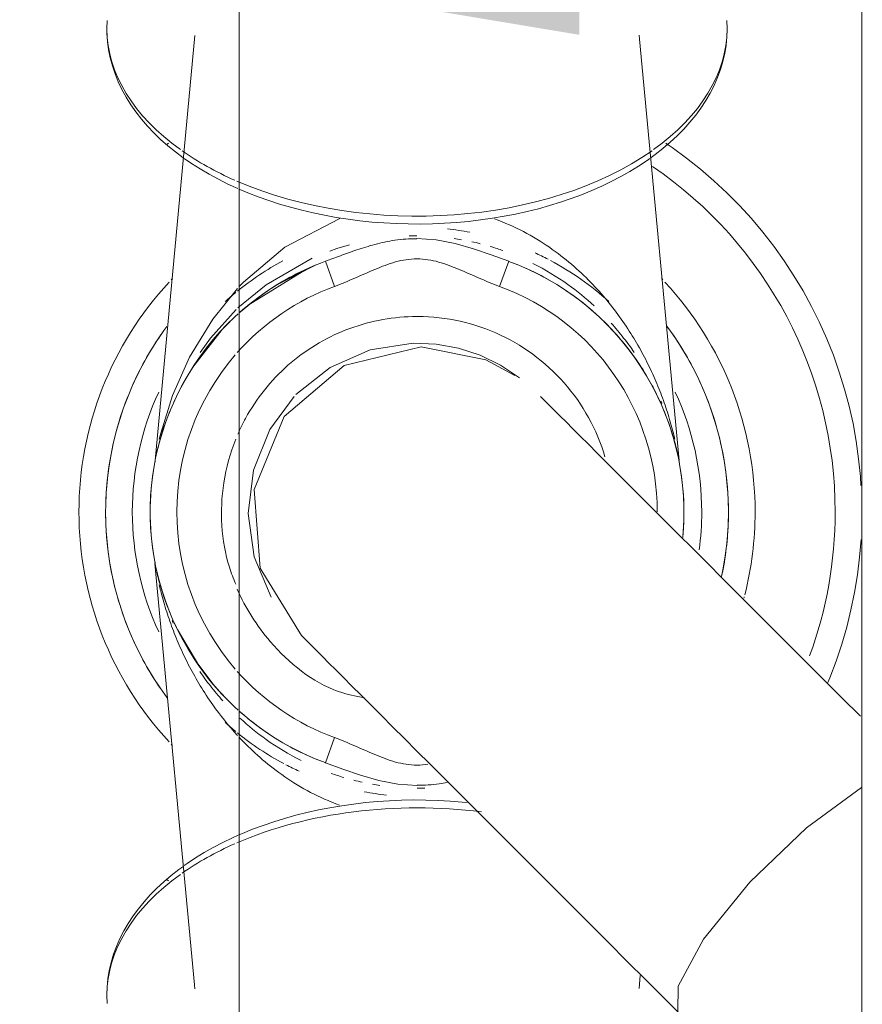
# Model space of a CAD drawing. Header units: millimetres. Extents: x 811 to 573824, y 137 to 100812.
# Tile 123 of 143: x 454918 to 454966, y 77738 to 77793. Entities that reach past the tile are written whole.
import ezdxf

# ---------------------------------------------------------------- set-up
doc = ezdxf.new("R2010")
doc.units = ezdxf.units.MM
doc.header["$LTSCALE"] = 3
doc.header["$MEASUREMENT"] = 0
doc.header["$PDMODE"] = 35
doc.layers.get('Defpoints').update_dxf_attribs({"lineweight": 0})
doc.layers.add('ARC - LEADER ARROW', color=7, linetype='Continuous')
doc.layers.add('KITCHEN EQUIPMENTS', color=251, linetype='Continuous', lineweight=0)
doc.styles.get("Standard").update_dxf_attribs({"font": 'stylu.ttf'})
doc.dimstyles.new('ARC SCALE50', dxfattribs={"dimscale": 50, "dimtxt": 1, "dimasz": 1.5, "dimexe": 0.8, "dimexo": 0.8, "dimgap": 0.5, "dimtad": 0, "dimdec": 0, "dimrnd": 1, "dimzin": 0, "dimdsep": 46, "dimtxsty": 'Standard', "dimcen": 1.5, "dimdle": 0.8, "dimclrd": 256, "dimclre": 256, "dimclrt": 256, "dimadec": 0, "dimazin": 0, "dimtfac": 2, "dimtdec": 0, "dimtmove": 1, "dimatfit": 2, "dimfxl": 1, "dimtolj": 1, "dimtzin": 0, "dimlwd": -1, "dimlwe": 13, "dimarcsym": 0})

# ---------------------------------------------------------------- blocks, each defined once
blk = doc.blocks.new('xzgredgr')
at = {"layer": 'KITCHEN EQUIPMENTS'}
for p, q in [((454930.638, 77892.533, 0.118), (454930.638, 77298.533, 0.118)), ((454965.638, 77845.533, 0.118), (454965.638, 77727.166, 0.118)), ((454923.202, 77792.688, 0.118), (454923.218, 77793.153, 0.118)), ((454958.074, 77792.688, 0.118), (454958.058, 77793.153, 0.118)), ((454923.207, 77792.437, 0.118), (454923.202, 77792.688, 0.118)), ((454958.074, 77792.688, 0.118), (454958.058, 77792.224, 0.118)), ((454923.239, 77791.973, 0.118), (454923.207, 77792.437, 0.118)), ((454923.301, 77791.511, 0.118), (454923.239, 77791.973, 0.118)), ((454928.16, 77792.302, 0.118), (454925.913, 77768.424, 0.118)), ((454953.138, 77792.1, 0.118), (454953.117, 77792.328, 0.118)), ((454955.365, 77768.427, 0.118), (454953.138, 77792.1, 0.118)), ((454958.058, 77792.224, 0.118), (454958.012, 77791.76, 0.118)), ((454923.393, 77791.052, 0.118), (454923.301, 77791.511, 0.118)), ((454958.012, 77791.76, 0.118), (454957.936, 77791.299, 0.118)), ((454923.516, 77790.597, 0.118), (454923.393, 77791.052, 0.118)), ((454957.83, 77790.842, 0.118), (454957.694, 77790.39, 0.118)), ((454957.936, 77791.299, 0.118), (454957.83, 77790.842, 0.118)), ((454923.667, 77790.148, 0.118), (454923.516, 77790.597, 0.118)), ((454957.694, 77790.39, 0.118), (454957.53, 77789.943, 0.118)), ((454923.847, 77789.705, 0.118), (454923.667, 77790.148, 0.118)), ((454924.054, 77789.269, 0.118), (454923.847, 77789.705, 0.118)), ((454957.53, 77789.943, 0.118), (454957.337, 77789.504, 0.118)), ((454924.289, 77788.842, 0.118), (454924.054, 77789.269, 0.118)), ((454957.337, 77789.504, 0.118), (454957.117, 77789.072, 0.118)), ((454924.551, 77788.422, 0.118), (454924.289, 77788.842, 0.118)), ((454956.87, 77788.648, 0.118), (454956.597, 77788.233, 0.118)), ((454957.117, 77789.072, 0.118), (454956.87, 77788.648, 0.118)), ((454924.837, 77788.012, 0.118), (454924.551, 77788.422, 0.118)), ((454956.597, 77788.233, 0.118), (454956.298, 77787.827, 0.118)), ((454925.149, 77787.612, 0.118), (454924.837, 77788.012, 0.118)), ((454925.485, 77787.222, 0.118), (454925.149, 77787.612, 0.118)), ((454956.298, 77787.827, 0.118), (454955.975, 77787.431, 0.118)), ((454925.844, 77786.843, 0.118), (454925.485, 77787.222, 0.118)), ((454955.628, 77787.046, 0.118), (454955.259, 77786.672, 0.118)), ((454955.975, 77787.431, 0.118), (454955.628, 77787.046, 0.118)), ((454926.226, 77786.474, 0.118), (454925.844, 77786.843, 0.118)), ((454926.63, 77786.117, 0.118), (454926.226, 77786.474, 0.118)), ((454955.259, 77786.672, 0.118), (454954.866, 77786.309, 0.118)), ((454926.662, 77786.259, 0.118), (454926.591, 77786.209, 0.118)), ((454927.055, 77785.772, 0.118), (454926.63, 77786.117, 0.118)), ((454954.453, 77785.957, 0.118), (454954.018, 77785.617, 0.118)), ((454954.866, 77786.309, 0.118), (454954.453, 77785.957, 0.118)), ((454954.683, 77786.209, 0.118), (454954.612, 77786.256, 0.118)), ((454954.976, 77786.013, 0.118), (454954.758, 77786.159, 0.118)), ((454955.784, 77785.423, 0.118), (454954.976, 77786.013, 0.118)), ((454927.501, 77785.439, 0.118), (454927.055, 77785.772, 0.118)), ((454927.966, 77785.118, 0.118), (454927.553, 77785.403, 0.118)), ((454953.563, 77785.289, 0.118), (454953.089, 77784.974, 0.118)), ((454953.726, 77785.406, 0.118), (454953.563, 77785.289, 0.118)), ((454954.018, 77785.617, 0.118), (454953.805, 77785.463, 0.118)), ((454956.567, 77784.801, 0.118), (454955.784, 77785.423, 0.118)), ((454928.451, 77784.809, 0.118), (454927.966, 77785.118, 0.118)), ((454928.953, 77784.514, 0.118), (454928.451, 77784.809, 0.118)), ((454953.089, 77784.974, 0.118), (454952.597, 77784.672, 0.118)), ((454957.325, 77784.149, 0.118), (454956.567, 77784.801, 0.118)), ((454929.473, 77784.232, 0.118), (454928.953, 77784.514, 0.118)), ((454930.009, 77783.964, 0.118), (454929.473, 77784.232, 0.118)), ((454952.086, 77784.383, 0.118), (454951.558, 77784.107, 0.118)), ((454952.597, 77784.672, 0.118), (454952.086, 77784.383, 0.118)), ((454930.562, 77783.71, 0.118), (454930.009, 77783.964, 0.118)), ((454931.129, 77783.47, 0.118), (454930.688, 77783.656, 0.118)), ((454951.015, 77783.845, 0.118), (454950.455, 77783.597, 0.118)), ((454951.558, 77784.107, 0.118), (454951.015, 77783.845, 0.118)), ((454958.056, 77783.467, 0.118), (454957.325, 77784.149, 0.118)), ((454931.71, 77783.244, 0.118), (454931.129, 77783.47, 0.118)), ((454932.305, 77783.033, 0.118), (454931.71, 77783.244, 0.118)), ((454949.294, 77783.145, 0.118), (454948.693, 77782.941, 0.118)), ((454949.881, 77783.364, 0.118), (454949.294, 77783.145, 0.118)), ((454950.455, 77783.597, 0.118), (454949.881, 77783.364, 0.118)), ((454958.759, 77782.756, 0.118), (454958.056, 77783.467, 0.118)), ((454932.912, 77782.837, 0.118), (454932.305, 77783.033, 0.118)), ((454933.531, 77782.656, 0.118), (454932.912, 77782.837, 0.118)), ((454934.16, 77782.49, 0.118), (454933.531, 77782.656, 0.118)), ((454947.457, 77782.577, 0.118), (454946.823, 77782.419, 0.118)), ((454948.081, 77782.751, 0.118), (454947.457, 77782.577, 0.118)), ((454948.693, 77782.941, 0.118), (454948.081, 77782.751, 0.118)), ((454959.433, 77782.017, 0.118), (454958.759, 77782.756, 0.118)), ((454933.205, 77780.407, 0.118), (454936.294, 77782.019, 0.118)), ((454934.799, 77782.34, 0.118), (454934.16, 77782.49, 0.118)), ((454935.446, 77782.206, 0.118), (454934.799, 77782.34, 0.118)), ((454936.102, 77782.087, 0.118), (454935.446, 77782.206, 0.118)), ((454936.764, 77781.985, 0.118), (454936.102, 77782.087, 0.118)), ((454937.431, 77781.899, 0.118), (454936.764, 77781.985, 0.118)), ((454944.871, 77782.038, 0.118), (454944.206, 77781.944, 0.118)), ((454945.529, 77782.149, 0.118), (454944.871, 77782.038, 0.118)), ((454946.18, 77782.276, 0.118), (454945.529, 77782.149, 0.118)), ((454946.823, 77782.419, 0.118), (454946.18, 77782.276, 0.118)), ((454960.077, 77781.253, 0.118), (454959.433, 77782.017, 0.118)), ((454938.104, 77781.829, 0.118), (454937.431, 77781.899, 0.118)), ((454938.78, 77781.776, 0.118), (454938.104, 77781.829, 0.118)), ((454939.46, 77781.739, 0.118), (454938.78, 77781.776, 0.118)), ((454940.14, 77781.719, 0.118), (454939.46, 77781.739, 0.118)), ((454940.822, 77781.715, 0.118), (454940.14, 77781.719, 0.118)), ((454941.503, 77781.728, 0.118), (454940.822, 77781.715, 0.118)), ((454942.183, 77781.757, 0.118), (454941.503, 77781.728, 0.118)), ((454942.861, 77781.803, 0.118), (454942.183, 77781.757, 0.118)), ((454943.536, 77781.865, 0.118), (454942.861, 77781.803, 0.118)), ((454944.206, 77781.944, 0.118), (454943.536, 77781.865, 0.118)), ((454940.636, 77781.056, 0.118), (454940.195, 77781.048, 0.118)), ((454940.636, 77780.895, 0.118), (454941.721, 77780.82, 0.118)), ((454960.69, 77780.463, 0.118), (454960.077, 77781.253, 0.118)), ((454930.89, 77778.451, 0.118), (454933.205, 77780.407, 0.118)), ((454936.139, 77780.331, 0.118), (454935.738, 77780.192, 0.118)), ((454936.85, 77780.544, 0.118), (454936.139, 77780.331, 0.118)), ((454941.721, 77780.82, 0.118), (454942.78, 77780.62, 0.118)), ((454942.78, 77780.62, 0.118), (454943.807, 77780.329, 0.118)), ((454943.807, 77780.329, 0.118), (454944.806, 77779.984, 0.118)), ((454961.271, 77779.649, 0.118), (454960.69, 77780.463, 0.118)), ((454934.753, 77779.795, 0.118), (454932.156, 77778.306, 0.118)), ((454944.811, 77779.982, 0.118), (454945.789, 77779.621, 0.118)), ((454934.974, 77779.422, 0.118), (454932.75, 77778.291, 0.118)), ((454934.928, 77779.403, 0.118), (454934.378, 77779.164, 0.118)), ((454935.487, 77779.621, 0.118), (454934.928, 77779.403, 0.118)), ((454936.003, 77778.212, 0.118), (454935.487, 77779.621, 0.118)), ((454945.789, 77779.621, 0.118), (454945.274, 77778.212, 0.118)), ((454945.797, 77779.618, 0.118), (454945.789, 77779.621, 0.118)), ((454946.356, 77779.4, 0.118), (454945.797, 77779.618, 0.118)), ((454946.906, 77779.16, 0.118), (454946.356, 77779.4, 0.118)), ((454961.819, 77778.812, 0.118), (454961.271, 77779.649, 0.118)), ((454931.149, 77777.15, 0.118), (454934.426, 77779.186, 0.118)), ((454933.838, 77778.903, 0.118), (454933.309, 77778.62, 0.118)), ((454934.378, 77779.164, 0.118), (454933.838, 77778.903, 0.118)), ((454947.446, 77778.899, 0.118), (454946.906, 77779.16, 0.118)), ((454947.975, 77778.616, 0.118), (454947.446, 77778.899, 0.118)), ((454962.334, 77777.955, 0.118), (454961.819, 77778.812, 0.118)), ((454929.159, 77776.367, 0.118), (454930.55, 77778.098, 0.118)), ((454932.156, 77778.306, 0.118), (454930.571, 77776.999, 0.118)), ((454930.659, 77778.215, 0.118), (454930.89, 77778.451, 0.118)), ((454932.791, 77778.317, 0.118), (454932.286, 77777.993, 0.118)), ((454933.309, 77778.62, 0.118), (454932.791, 77778.317, 0.118)), ((454948.492, 77778.312, 0.118), (454947.975, 77778.616, 0.118)), ((454948.997, 77777.988, 0.118), (454948.492, 77778.312, 0.118)), ((454931.795, 77777.649, 0.118), (454931.317, 77777.285, 0.118)), ((454932.286, 77777.993, 0.118), (454931.795, 77777.649, 0.118)), ((454949.488, 77777.644, 0.118), (454948.997, 77777.988, 0.118)), ((454949.966, 77777.28, 0.118), (454949.488, 77777.644, 0.118)), ((454962.813, 77777.077, 0.118), (454962.334, 77777.955, 0.118)), ((454931.521, 77777.444, 0.118), (454930.825, 77776.878, 0.118)), ((454931.317, 77777.285, 0.118), (454930.855, 77776.903, 0.118)), ((454950.428, 77776.898, 0.118), (454949.966, 77777.28, 0.118)), ((454963.257, 77776.181, 0.118), (454962.813, 77777.077, 0.118)), ((454930.471, 77776.904, 0.118), (454929.024, 77775.307, 0.118)), ((454930.408, 77776.503, 0.118), (454929.977, 77776.085, 0.118)), ((454930.588, 77776.665, 0.118), (454930.408, 77776.503, 0.118)), ((454930.855, 77776.903, 0.118), (454930.688, 77776.753, 0.118)), ((454950.875, 77776.497, 0.118), (454950.428, 77776.898, 0.118)), ((454951.305, 77776.079, 0.118), (454950.875, 77776.497, 0.118)), ((454926.579, 77775.948, 0.118), (454926.411, 77775.724, 0.118)), ((454927.854, 77774.23, 0.118), (454929.159, 77776.367, 0.118)), ((454929.977, 77776.085, 0.118), (454929.564, 77775.65, 0.118)), ((454951.718, 77775.644, 0.118), (454951.305, 77776.079, 0.118)), ((454955.081, 77775.414, 0.118), (454954.675, 77775.984, 0.118)), ((454963.665, 77775.268, 0.118), (454963.257, 77776.181, 0.118)), ((454926.411, 77775.724, 0.118), (454926.015, 77775.146, 0.118)), ((454928.041, 77773.676, 0.118), (454929.69, 77775.787, 0.118)), ((454929.564, 77775.65, 0.118), (454929.168, 77775.199, 0.118)), ((454952.113, 77775.193, 0.118), (454951.718, 77775.644, 0.118)), ((454955.465, 77774.828, 0.118), (454955.081, 77775.414, 0.118)), ((454926.015, 77775.146, 0.118), (454925.642, 77774.554, 0.118)), ((454929.024, 77775.307, 0.118), (454928.443, 77774.502, 0.118)), ((454929.168, 77775.199, 0.118), (454928.791, 77774.733, 0.118)), ((454940.863, 77774.807, 0.118), (454936.551, 77773.772, 0.118)), ((454940.425, 77775.016, 0.118), (454937.999, 77774.641, 0.118)), ((454941.705, 77774.96, 0.118), (454940.425, 77775.016, 0.118)), ((454940.863, 77774.807, 0.118), (454944.497, 77774.085, 0.118)), ((454942.965, 77774.733, 0.118), (454941.705, 77774.96, 0.118)), ((454952.491, 77774.726, 0.118), (454952.113, 77775.193, 0.118)), ((454955.825, 77774.228, 0.118), (454955.465, 77774.828, 0.118)), ((454964.035, 77774.34, 0.118), (454963.665, 77775.268, 0.118)), ((454925.642, 77774.554, 0.118), (454925.294, 77773.947, 0.118)), ((454926.894, 77772.075, 0.118), (454927.854, 77774.23, 0.118)), ((454928.432, 77774.252, 0.118), (454928.094, 77773.757, 0.118)), ((454928.791, 77774.733, 0.118), (454928.432, 77774.252, 0.118)), ((454937.999, 77774.641, 0.118), (454935.75, 77773.657, 0.118)), ((454944.183, 77774.338, 0.118), (454942.965, 77774.733, 0.118)), ((454945.337, 77773.783, 0.118), (454944.183, 77774.338, 0.118)), ((454952.849, 77774.245, 0.118), (454952.491, 77774.726, 0.118)), ((454953.187, 77773.749, 0.118), (454952.849, 77774.245, 0.118)), ((454956.16, 77773.614, 0.118), (454955.825, 77774.228, 0.118)), ((454964.369, 77773.397, 0.118), (454964.035, 77774.34, 0.118)), ((454925.294, 77773.947, 0.118), (454924.97, 77773.327, 0.118)), ((454928.094, 77773.757, 0.118), (454927.775, 77773.249, 0.118)), ((454936.551, 77773.772, 0.118), (454933.178, 77770.891, 0.118)), ((454935.75, 77773.657, 0.118), (454933.829, 77772.129, 0.118)), ((454944.497, 77774.085, 0.118), (454946.142, 77773.206, 0.118)), ((454946.406, 77773.078, 0.118), (454945.337, 77773.783, 0.118)), ((454953.506, 77773.241, 0.118), (454953.187, 77773.749, 0.118)), ((454924.97, 77773.327, 0.118), (454924.67, 77772.694, 0.118)), ((454927.775, 77773.249, 0.118), (454927.476, 77772.728, 0.118)), ((454953.804, 77772.72, 0.118), (454953.506, 77773.241, 0.118)), ((454956.471, 77772.987, 0.118), (454956.16, 77773.614, 0.118)), ((454964.664, 77772.442, 0.118), (454964.369, 77773.397, 0.118)), ((454924.67, 77772.694, 0.118), (454924.397, 77772.05, 0.118)), ((454927.476, 77772.728, 0.118), (454927.199, 77772.196, 0.118)), ((454927.207, 77772.211, 0.118), (454927.401, 77772.588, 0.118)), ((454927.472, 77772.719, 0.118), (454927.429, 77772.64, 0.118)), ((454954.081, 77772.188, 0.118), (454953.804, 77772.72, 0.118)), ((454956.757, 77772.348, 0.118), (454956.471, 77772.987, 0.118)), ((454924.397, 77772.05, 0.118), (454924.149, 77771.395, 0.118)), ((454926.232, 77769.956, 0.118), (454926.894, 77772.075, 0.118)), ((454927.199, 77772.196, 0.118), (454926.943, 77771.653, 0.118)), ((454933.736, 77772.032, 0.118), (454932.363, 77770.16, 0.118)), ((454947.601, 77772.004, 0.118), (454947.58, 77772.026, 0.118)), ((454947.67, 77771.936, 0.118), (454947.601, 77772.004, 0.118)), ((454954.336, 77771.645, 0.118), (454954.081, 77772.188, 0.118)), ((454957.016, 77771.698, 0.118), (454956.757, 77772.348, 0.118)), ((454964.921, 77771.475, 0.118), (454964.664, 77772.442, 0.118)), ((454926.943, 77771.653, 0.118), (454926.71, 77771.101, 0.118)), ((454947.784, 77771.822, 0.118), (454947.67, 77771.936, 0.118)), ((454947.942, 77771.664, 0.118), (454947.784, 77771.822, 0.118)), ((454948.144, 77771.462, 0.118), (454947.942, 77771.664, 0.118)), ((454948.391, 77771.215, 0.118), (454948.144, 77771.462, 0.118)), ((454954.57, 77771.092, 0.118), (454954.336, 77771.645, 0.118)), ((454957.25, 77771.038, 0.118), (454957.016, 77771.698, 0.118)), ((454965.14, 77770.499, 0.118), (454964.921, 77771.475, 0.118)), ((454924.149, 77771.395, 0.118), (454923.928, 77770.731, 0.118)), ((454926.71, 77771.101, 0.118), (454926.498, 77770.539, 0.118)), ((454933.178, 77770.891, 0.118), (454931.481, 77766.794, 0.118)), ((454948.681, 77770.924, 0.118), (454948.391, 77771.215, 0.118)), ((454949.015, 77770.591, 0.118), (454948.681, 77770.924, 0.118)), ((454954.781, 77770.531, 0.118), (454954.57, 77771.092, 0.118)), ((454957.457, 77770.369, 0.118), (454957.25, 77771.038, 0.118)), ((454923.928, 77770.731, 0.118), (454923.733, 77770.059, 0.118)), ((454926.407, 77770.361, 0.118), (454926, 77768.85, 0.118)), ((454926.498, 77770.539, 0.118), (454926.309, 77769.97, 0.118)), ((454949.391, 77770.214, 0.118), (454949.015, 77770.591, 0.118)), ((454954.969, 77769.961, 0.118), (454954.781, 77770.531, 0.118)), ((454957.636, 77769.693, 0.118), (454957.457, 77770.369, 0.118)), ((454965.319, 77769.516, 0.118), (454965.14, 77770.499, 0.118)), ((454923.733, 77770.059, 0.118), (454923.566, 77769.379, 0.118)), ((454926.309, 77769.97, 0.118), (454926.143, 77769.393, 0.118)), ((454926.148, 77769.625, 0.118), (454926.232, 77769.956, 0.118)), ((454926.162, 77769.462, 0.118), (454926.308, 77769.966, 0.118)), ((454932.363, 77770.16, 0.118), (454931.45, 77767.881, 0.118)), ((454949.81, 77769.796, 0.118), (454949.391, 77770.214, 0.118)), ((454950.27, 77769.336, 0.118), (454949.81, 77769.796, 0.118)), ((454955.135, 77769.385, 0.118), (454954.969, 77769.961, 0.118)), ((454923.566, 77769.379, 0.118), (454923.426, 77768.693, 0.118)), ((454926.143, 77769.393, 0.118), (454926.001, 77768.81, 0.118)), ((454950.77, 77768.835, 0.118), (454950.27, 77769.336, 0.118)), ((454955.277, 77768.802, 0.118), (454955.135, 77769.385, 0.118)), ((454957.789, 77769.009, 0.118), (454957.636, 77769.693, 0.118)), ((454965.458, 77768.526, 0.118), (454965.319, 77769.516, 0.118)), ((454923.426, 77768.693, 0.118), (454923.313, 77768.002, 0.118)), ((454926.001, 77768.81, 0.118), (454925.984, 77768.728, 0.118)), ((454951.311, 77768.295, 0.118), (454950.77, 77768.835, 0.118)), ((454955.295, 77768.713, 0.118), (454955.277, 77768.802, 0.118)), ((454957.915, 77768.321, 0.118), (454957.789, 77769.009, 0.118)), ((454925.881, 77768.222, 0.118), (454925.785, 77767.63, 0.118)), ((454925.914, 77768.383, 0.118), (454925.881, 77768.222, 0.118)), ((454951.891, 77767.715, 0.118), (454951.311, 77768.295, 0.118)), ((454955.396, 77768.214, 0.118), (454955.362, 77768.385, 0.118)), ((454955.492, 77767.622, 0.118), (454955.396, 77768.214, 0.118)), ((454958.012, 77767.628, 0.118), (454957.915, 77768.321, 0.118)), ((454965.558, 77767.531, 0.118), (454965.458, 77768.526, 0.118)), ((454923.313, 77768.002, 0.118), (454923.228, 77767.308, 0.118)), ((454925.785, 77767.63, 0.118), (454925.713, 77767.035, 0.118)), ((454931.45, 77767.881, 0.118), (454931.152, 77765.445, 0.118)), ((454952.509, 77767.097, 0.118), (454951.891, 77767.715, 0.118)), ((454955.564, 77767.026, 0.118), (454955.492, 77767.622, 0.118)), ((454958.082, 77766.931, 0.118), (454958.012, 77767.628, 0.118)), ((454923.228, 77767.308, 0.118), (454923.171, 77766.61, 0.118)), ((454925.713, 77767.035, 0.118), (454925.665, 77766.437, 0.118)), ((454953.163, 77766.442, 0.118), (454952.509, 77767.097, 0.118)), ((454955.611, 77766.428, 0.118), (454955.564, 77767.026, 0.118)), ((454965.588, 77767.025, 0.118), (454965.558, 77767.531, 0.118)), ((454923.171, 77766.61, 0.118), (454923.142, 77765.911, 0.118)), ((454931.481, 77766.794, 0.118), (454931.828, 77762.372, 0.118)), ((454958.124, 77766.233, 0.118), (454958.082, 77766.931, 0.118)), ((454923.142, 77765.911, 0.118), (454923.138, 77765.533, 0.118)), ((454925.665, 77766.437, 0.118), (454925.641, 77765.837, 0.118)), ((454953.855, 77765.751, 0.118), (454953.163, 77766.442, 0.118)), ((454955.635, 77765.828, 0.118), (454955.611, 77766.428, 0.118)), ((454958.138, 77765.533, 0.118), (454958.124, 77766.233, 0.118)), ((454923.138, 77765.533, 0.118), (454923.152, 77764.833, 0.118)), ((454925.641, 77765.837, 0.118), (454925.641, 77765.237, 0.118)), ((454931.152, 77765.445, 0.118), (454931.488, 77763.013, 0.118)), ((454954.581, 77765.025, 0.118), (454953.855, 77765.751, 0.118)), ((454955.635, 77765.228, 0.118), (454955.635, 77765.828, 0.118)), ((454958.134, 77765.155, 0.118), (454958.138, 77765.533, 0.118)), ((454923.152, 77764.833, 0.118), (454923.194, 77764.134, 0.118)), ((454925.641, 77765.237, 0.118), (454925.665, 77764.638, 0.118)), ((454955.341, 77764.265, 0.118), (454954.581, 77765.025, 0.118)), ((454955.611, 77764.629, 0.118), (454955.635, 77765.228, 0.118)), ((454958.105, 77764.456, 0.118), (454958.134, 77765.155, 0.118)), ((454925.665, 77764.638, 0.118), (454925.713, 77764.04, 0.118)), ((454956.133, 77763.473, 0.118), (454955.341, 77764.265, 0.118)), ((454955.569, 77764.106, 0.118), (454955.611, 77764.629, 0.118)), ((454958.048, 77763.758, 0.118), (454958.105, 77764.456, 0.118)), ((454923.194, 77764.134, 0.118), (454923.264, 77763.438, 0.118)), ((454925.713, 77764.04, 0.118), (454925.784, 77763.444, 0.118)), ((454957.963, 77763.063, 0.118), (454958.048, 77763.758, 0.118)), ((454965.509, 77762.997, 0.118), (454965.591, 77763.994, 0.118)), ((454923.264, 77763.438, 0.118), (454923.362, 77762.745, 0.118)), ((454925.784, 77763.444, 0.118), (454925.88, 77762.852, 0.118)), ((454956.957, 77762.649, 0.118), (454956.133, 77763.473, 0.118)), ((454923.362, 77762.745, 0.118), (454923.487, 77762.056, 0.118)), ((454925.88, 77762.852, 0.118), (454925.914, 77762.68, 0.118)), ((454925.912, 77762.639, 0.118), (454928.138, 77738.966, 0.118)), ((454931.488, 77763.013, 0.118), (454932.436, 77760.749, 0.118)), ((454957.811, 77761.795, 0.118), (454956.957, 77762.649, 0.118)), ((454957.85, 77762.372, 0.118), (454957.963, 77763.063, 0.118)), ((454965.388, 77762.005, 0.118), (454965.509, 77762.997, 0.118)), ((454923.487, 77762.056, 0.118), (454923.64, 77761.373, 0.118)), ((454925.981, 77762.352, 0.118), (454925.999, 77762.264, 0.118)), ((454925.999, 77762.264, 0.118), (454926.141, 77761.681, 0.118)), ((454931.828, 77762.372, 0.118), (454934.145, 77758.591, 0.118)), ((454957.757, 77761.916, 0.118), (454957.85, 77762.372, 0.118)), ((454926.141, 77761.681, 0.118), (454926.307, 77761.104, 0.118)), ((454958.694, 77760.912, 0.118), (454957.811, 77761.795, 0.118)), ((454965.227, 77761.018, 0.118), (454965.388, 77762.005, 0.118)), ((454923.64, 77761.373, 0.118), (454923.82, 77760.697, 0.118)), ((454926.229, 77761.363, 0.118), (454926.599, 77760.249, 0.118)), ((454926.307, 77761.104, 0.118), (454926.495, 77760.535, 0.118)), ((454965.027, 77760.038, 0.118), (454965.227, 77761.018, 0.118)), ((454923.82, 77760.697, 0.118), (454924.026, 77760.028, 0.118)), ((454926.495, 77760.535, 0.118), (454926.706, 77759.973, 0.118)), ((454959.604, 77760.002, 0.118), (454958.694, 77760.912, 0.118)), ((454924.026, 77760.028, 0.118), (454924.26, 77759.368, 0.118)), ((454926.706, 77759.973, 0.118), (454926.94, 77759.42, 0.118)), ((454960.54, 77759.066, 0.118), (454959.604, 77760.002, 0.118)), ((454964.788, 77759.067, 0.118), (454965.027, 77760.038, 0.118)), ((454924.26, 77759.368, 0.118), (454924.519, 77758.718, 0.118)), ((454926.94, 77759.42, 0.118), (454927.195, 77758.877, 0.118)), ((454924.519, 77758.718, 0.118), (454924.805, 77758.079, 0.118)), ((454927.17, 77758.929, 0.118), (454928.436, 77756.809, 0.118)), ((454927.195, 77758.877, 0.118), (454927.472, 77758.345, 0.118)), ((454961.501, 77758.105, 0.118), (454960.54, 77759.066, 0.118)), ((454964.51, 77758.107, 0.118), (454964.788, 77759.067, 0.118)), ((454927.472, 77758.345, 0.118), (454927.77, 77757.824, 0.118)), ((454934.145, 77758.591, 0.118), (454934.182, 77758.553, 0.118)), ((454934.182, 77758.553, 0.118), (454934.265, 77758.471, 0.118)), ((454934.265, 77758.471, 0.118), (454934.392, 77758.344, 0.118)), ((454934.392, 77758.344, 0.118), (454934.563, 77758.173, 0.118)), ((454934.563, 77758.173, 0.118), (454934.779, 77757.957, 0.118)), ((454924.805, 77758.079, 0.118), (454925.116, 77757.452, 0.118)), ((454927.77, 77757.824, 0.118), (454928.089, 77757.316, 0.118)), ((454934.779, 77757.957, 0.118), (454935.039, 77757.697, 0.118)), ((454935.039, 77757.697, 0.118), (454935.343, 77757.393, 0.118)), ((454962.484, 77757.122, 0.118), (454961.501, 77758.105, 0.118)), ((454964.194, 77757.158, 0.118), (454964.51, 77758.107, 0.118)), ((454925.116, 77757.452, 0.118), (454925.451, 77756.837, 0.118)), ((454928.089, 77757.316, 0.118), (454928.427, 77756.821, 0.118)), ((454929.234, 77755.789, 0.118), (454928.101, 77757.298, 0.118)), ((454935.343, 77757.393, 0.118), (454935.689, 77757.046, 0.118)), ((454963.488, 77756.117, 0.118), (454962.484, 77757.122, 0.118)), ((454963.84, 77756.223, 0.118), (454964.194, 77757.158, 0.118)), ((454925.451, 77756.837, 0.118), (454925.811, 77756.237, 0.118)), ((454928.427, 77756.821, 0.118), (454928.785, 77756.339, 0.118)), ((454935.689, 77757.046, 0.118), (454936.078, 77756.657, 0.118)), ((454936.078, 77756.657, 0.118), (454936.51, 77756.226, 0.118)), ((454925.811, 77756.237, 0.118), (454926.195, 77755.651, 0.118)), ((454928.785, 77756.339, 0.118), (454929.163, 77755.873, 0.118)), ((454928.849, 77756.259, 0.118), (454929.17, 77755.864, 0.118)), ((454936.51, 77756.226, 0.118), (454936.982, 77755.754, 0.118)), ((454964.513, 77755.093, 0.118), (454963.488, 77756.117, 0.118)), ((454963.724, 77755.95, 0.118), (454963.84, 77756.223, 0.118)), ((454926.195, 77755.651, 0.118), (454926.601, 77755.082, 0.118)), ((454929.163, 77755.873, 0.118), (454929.558, 77755.422, 0.118)), ((454929.558, 77755.422, 0.118), (454929.971, 77754.987, 0.118)), ((454936.982, 77755.754, 0.118), (454937.495, 77755.241, 0.118)), ((454929.832, 77755.13, 0.118), (454929.684, 77755.285, 0.118)), ((454929.971, 77754.987, 0.118), (454930.402, 77754.569, 0.118)), ((454937.495, 77755.241, 0.118), (454938.047, 77754.689, 0.118)), ((454965.555, 77754.051, 0.118), (454964.513, 77755.093, 0.118)), ((454930.402, 77754.569, 0.118), (454930.588, 77754.401, 0.118)), ((454930.688, 77754.312, 0.118), (454930.848, 77754.168, 0.118)), ((454938.047, 77754.689, 0.118), (454938.638, 77754.097, 0.118)), ((454930.848, 77754.168, 0.118), (454931.31, 77753.786, 0.118)), ((454931.31, 77753.786, 0.118), (454931.788, 77753.422, 0.118)), ((454938.638, 77754.097, 0.118), (454939.268, 77753.468, 0.118)), ((454931.844, 77753.381, 0.118), (454931.481, 77753.652, 0.118)), ((454931.788, 77753.422, 0.118), (454932.279, 77753.078, 0.118)), ((454939.268, 77753.468, 0.118), (454939.934, 77752.802, 0.118)), ((454932.279, 77753.078, 0.118), (454932.784, 77752.753, 0.118)), ((454932.784, 77752.753, 0.118), (454933.301, 77752.45, 0.118)), ((454936.003, 77752.854, 0.118), (454935.487, 77751.445, 0.118)), ((454939.934, 77752.802, 0.118), (454940.635, 77752.1, 0.118)), ((454933.301, 77752.45, 0.118), (454933.83, 77752.167, 0.118)), ((454933.83, 77752.167, 0.118), (454934.37, 77751.905, 0.118)), ((454940.635, 77752.1, 0.118), (454941.372, 77751.364, 0.118)), ((454934.37, 77751.905, 0.118), (454934.92, 77751.665, 0.118)), ((454934.92, 77751.665, 0.118), (454935.479, 77751.448, 0.118)), ((454935.479, 77751.448, 0.118), (454935.487, 77751.445, 0.118)), ((454936.465, 77751.083, 0.118), (454935.487, 77751.444, 0.118)), ((454937.469, 77750.736, 0.118), (454936.47, 77751.082, 0.118)), ((454941.372, 77751.364, 0.118), (454942.142, 77750.594, 0.118)), ((454938.496, 77750.445, 0.118), (454937.469, 77750.736, 0.118)), ((454939.555, 77750.245, 0.118), (454938.496, 77750.445, 0.118)), ((454942.142, 77750.594, 0.118), (454942.944, 77749.792, 0.118)), ((454940.64, 77750.17, 0.118), (454939.555, 77750.245, 0.118)), ((454940.64, 77750.009, 0.118), (454941.081, 77750.018, 0.118)), ((454962.53, 77747.792, 0.118), (454965.615, 77750.055, 0.118)), ((454939.093, 77749.308, 0.118), (454939.773, 77749.338, 0.118)), ((454939.773, 77749.338, 0.118), (454940.454, 77749.35, 0.118)), ((454940.454, 77749.35, 0.118), (454941.136, 77749.347, 0.118)), ((454941.136, 77749.347, 0.118), (454941.817, 77749.326, 0.118)), ((454941.817, 77749.326, 0.118), (454942.496, 77749.289, 0.118)), ((454942.944, 77749.792, 0.118), (454943.777, 77748.958, 0.118)), ((454934.453, 77748.646, 0.118), (454935.096, 77748.789, 0.118)), ((454935.096, 77748.789, 0.118), (454935.747, 77748.916, 0.118)), ((454935.747, 77748.916, 0.118), (454936.406, 77749.027, 0.118)), ((454936.406, 77749.027, 0.118), (454937.07, 77749.122, 0.118)), ((454937.07, 77749.122, 0.118), (454937.74, 77749.2, 0.118)), ((454937.74, 77749.2, 0.118), (454938.415, 77749.263, 0.118)), ((454938.415, 77749.263, 0.118), (454939.093, 77749.308, 0.118)), ((454942.496, 77749.289, 0.118), (454943.172, 77749.236, 0.118)), ((454943.172, 77749.236, 0.118), (454943.462, 77749.206, 0.118)), ((454943.777, 77748.958, 0.118), (454944.64, 77748.096, 0.118)), ((454932.583, 77748.125, 0.118), (454933.196, 77748.314, 0.118)), ((454933.196, 77748.314, 0.118), (454933.819, 77748.488, 0.118)), ((454933.819, 77748.488, 0.118), (454934.453, 77748.646, 0.118)), ((454930.821, 77747.468, 0.118), (454931.395, 77747.702, 0.118)), ((454931.395, 77747.702, 0.118), (454931.982, 77747.921, 0.118)), ((454931.982, 77747.921, 0.118), (454932.583, 77748.125, 0.118)), ((454944.64, 77748.096, 0.118), (454945.531, 77747.204, 0.118)), ((454959.342, 77744.727, 0.118), (454962.53, 77747.792, 0.118)), ((454929.718, 77746.958, 0.118), (454930.262, 77747.22, 0.118)), ((454930.262, 77747.22, 0.118), (454930.588, 77747.365, 0.118)), ((454930.688, 77747.409, 0.118), (454930.821, 77747.468, 0.118)), ((454945.531, 77747.204, 0.118), (454946.45, 77746.286, 0.118)), ((454928.68, 77746.393, 0.118), (454929.19, 77746.683, 0.118)), ((454929.19, 77746.683, 0.118), (454929.718, 77746.958, 0.118)), ((454927.713, 77745.776, 0.118), (454928.187, 77746.091, 0.118)), ((454928.187, 77746.091, 0.118), (454928.68, 77746.393, 0.118)), ((454946.45, 77746.286, 0.118), (454947.393, 77745.343, 0.118)), ((454926.823, 77745.109, 0.118), (454927.258, 77745.449, 0.118)), ((454927.258, 77745.449, 0.118), (454927.471, 77745.602, 0.118)), ((454927.551, 77745.659, 0.118), (454927.713, 77745.776, 0.118)), ((454926.41, 77744.757, 0.118), (454926.823, 77745.109, 0.118)), ((454947.393, 77745.343, 0.118), (454948.361, 77744.375, 0.118)), ((454925.648, 77744.019, 0.118), (454926.017, 77744.394, 0.118)), ((454926.017, 77744.394, 0.118), (454926.41, 77744.757, 0.118)), ((454926.593, 77744.856, 0.118), (454926.664, 77744.809, 0.118)), ((454948.361, 77744.375, 0.118), (454949.35, 77743.385, 0.118)), ((454956.745, 77741.529, 0.118), (454959.342, 77744.727, 0.118)), ((454925.301, 77743.634, 0.118), (454925.648, 77744.019, 0.118)), ((454924.679, 77742.833, 0.118), (454924.978, 77743.238, 0.118)), ((454924.978, 77743.238, 0.118), (454925.301, 77743.634, 0.118)), ((454949.35, 77743.385, 0.118), (454950.361, 77742.375, 0.118)), ((454924.406, 77742.418, 0.118), (454924.679, 77742.833, 0.118)), ((454924.159, 77741.994, 0.118), (454924.406, 77742.418, 0.118)), ((454950.361, 77742.375, 0.118), (454951.391, 77741.345, 0.118)), ((454923.939, 77741.562, 0.118), (454924.159, 77741.994, 0.118)), ((454923.582, 77740.676, 0.118), (454923.746, 77741.122, 0.118)), ((454923.746, 77741.122, 0.118), (454923.939, 77741.562, 0.118)), ((454951.391, 77741.345, 0.118), (454952.438, 77740.298, 0.118)), ((454955.306, 77738.894, 0.118), (454956.745, 77741.529, 0.118)), ((454923.446, 77740.223, 0.118), (454923.582, 77740.676, 0.118)), ((454923.34, 77739.766, 0.118), (454923.446, 77740.223, 0.118)), ((454952.438, 77740.298, 0.118), (454953.501, 77739.234, 0.118)), ((454923.264, 77739.305, 0.118), (454923.34, 77739.766, 0.118)), ((454953.116, 77738.764, 0.118), (454953.183, 77739.483, 0.118)), ((454923.202, 77738.377, 0.118), (454923.218, 77738.842, 0.118)), ((454923.218, 77738.842, 0.118), (454923.264, 77739.305, 0.118)), ((454928.138, 77738.966, 0.118), (454928.159, 77738.738, 0.118)), ((454953.501, 77739.234, 0.118), (454954.579, 77738.157, 0.118)), ((454955.303, 77737.436, 0.118), (454955.306, 77738.894, 0.118)), ((454923.202, 77738.377, 0.118), (454923.218, 77737.913, 0.118)), ((454954.579, 77738.157, 0.118), (454955.338, 77737.398, 0.118))]:
    blk.add_line(p, q, dxfattribs=at)
for radius, start, end in [(23.5, 0, 55.7039), (16, 79.2928, 83.8722), (16, 62.5749, 65.5193), (16, 118.1326, 129.0905), (15, 111.1288, 131.7888), (15, 47.6474, 68.8716), (16, 47.6265, 62.0724), (19, 136.3244, 136.6244), (15, 115.5453, 119.6207), (15, 60.3793, 65.5041), (19, 43.3599, 43.6909), (19, 137.1597, 180), (13.5, 110.0825, 138.4355), (13.5, 0, 69.9175), (19, 0, 42.823), (16, 129.5206, 132.3651), (15, 134.4322, 155.6889), (15, 24.1572, 45.5671), (17.5, 145.3562, 156.5732), (15, 137.4459, 140.4292), (15, 40.6177, 42.9433), (17.5, 23.4125, 34.6265), (15, 39.5708, 39.9321), (13.5, 139.1755, 220.8245), (17.5, 158.2343, 179.1139), (16, 155.0896, 180), (16, 0, 24.8932), (17.5, 0.9318, 21.5672), (15, 157.7223, 178.9968), (15, 1.0004, 22.2759), (19, 180, 222.823), (16, 180, 204.8932), (16, 352.3467, 0), (19, 345.8084, 0), (23.5, 339.869, 0), (17.5, 180.9318, 201.5672), (15, 181.0004, 202.2759), (15, 355.1282, 358.9968), (17.5, 348.7981, 359.1139), (17.5, 348.2455, 348.4192), (19, 345.246, 345.4627), (15, 204.3142, 225.5671), (17.5, 203.4125, 214.6265), (13.5, 221.5645, 249.9175), (15, 219.5708, 219.9306), (15, 220.6161, 222.945), (15, 228.2112, 248.8716), (16, 227.6265, 230.4794), (16, 230.9095, 242.0724), (19, 223.3599, 223.6909), (15, 240.3793, 245.5041), (16, 242.5749, 245.5193), (16, 259.2928, 263.8722)]:
    blk.add_arc((454940.638, 77765.533, 0.118), radius, start, end, dxfattribs=at)
at = {"layer": 'KITCHEN EQUIPMENTS', "extrusion": (0, 0, -1)}
for centre, start_param, end_param in [((454940.638, 77792.738, 0.118), 2.438077, 3.134813), ((454940.638, 77792.738, 0.118), 0.00678, 0.7032), ((454940.638, 77792.738, 0.118), 2.198041, 2.430018), ((454940.638, 77792.738, 0.118), 0.711285, 2.191152), ((454940.638, 77738.328, 0.118), 4.092033, 4.921455), ((454940.638, 77738.328, 0.118), 3.852877, 4.085144), ((454940.638, 77738.328, 0.118), 3.148373, 3.844793)]:
    blk.add_ellipse(centre, major_axis=(17.434, 0), ratio=0.606844, start_param=start_param, end_param=end_param, dxfattribs=at)
at = {"layer": 'KITCHEN EQUIPMENTS'}
for points, knots in [([(454952.119, 77776.367, 0.118), (454951.62, 77777.073, 0.118), (454950.481, 77778.47, 0.118), (454948.591, 77780.118, 0.118), (454946.687, 77781.303, 0.118), (454945.568, 77781.784, 0.118), (454944.99, 77782.012, 0.118)], [0.6923221, 0.6923221, 0.6923221, 0.6923221, 0.7692308, 0.8461538, 0.8846154, 0.921174, 0.921174, 0.921174, 0.921174]), ([(454944.757, 77780.453, 0.118), (454944.883, 77780.416, 0.118), (454945.121, 77780.341, 0.118), (454945.357, 77780.261, 0.118), (454945.467, 77780.222, 0.118)], [0.07022355, 0.07022355, 0.07022355, 0.07022355, 0.07692308, 0.08288811, 0.08288811, 0.08288811, 0.08288811]), ([(454937.261, 77780.263, 0.118), (454936.939, 77780.155, 0.118), (454936.327, 77779.934, 0.118), (454935.763, 77779.721, 0.118), (454935.488, 77779.621, 0.118)], [0.6000538, 0.6000538, 0.6000538, 0.6000538, 0.8, 0.9997484, 0.9997484, 0.9997484, 0.9997484]), ([(454936.003, 77778.212, 0.118), (454936.386, 77778.352, 0.118), (454937.145, 77778.667, 0.118), (454938.262, 77779.172, 0.118), (454939.219, 77779.551, 0.118), (454940.018, 77779.725, 0.118), (454940.638, 77779.767, 0.118), (454941.256, 77779.724, 0.118), (454941.857, 77779.592, 0.118), (454942.439, 77779.396, 0.118), (454943.199, 77779.086, 0.118), (454944.134, 77778.67, 0.118), (454944.888, 77778.353, 0.118), (454945.274, 77778.212, 0.118)], [0, 0, 0, 0, 0.125, 0.25, 0.375, 0.4375, 0.5, 0.5625, 0.625, 0.6875, 0.75, 0.875, 1, 1, 1, 1]), ([(454947.15, 77779.502, 0.118), (454947.84, 77779.155, 0.118), (454949.051, 77778.421, 0.118), (454950.129, 77777.541, 0.118), (454950.59, 77777.114, 0.118)], [0.11411026, 0.11411026, 0.11411026, 0.11411026, 0.15384615, 0.18710927, 0.18710927, 0.18710927, 0.18710927]), ([(454949.795, 77777.413, 0.118), (454949.729, 77777.464, 0.118), (454949.609, 77777.555, 0.118), (454949.487, 77777.645, 0.118), (454949.432, 77777.685, 0.118)], [0.77997932, 0.77997932, 0.77997932, 0.77997932, 0.78571429, 0.79038832, 0.79038832, 0.79038832, 0.79038832]), ([(454940.39, 77776.516, 0.118), (454939.105, 77776.485, 0.118), (454936.566, 77775.974, 0.118), (454933.236, 77773.944, 0.118), (454931.406, 77771.657, 0.118), (454930.699, 77770.214, 0.118), (454930.569, 77769.914, 0.118)], [0, 0, 0, 0, 0.1111111, 0.2222222, 0.3333333, 0.3616721, 0.3616721, 0.3616721, 0.3616721]), ([(454940.39, 77776.516, 0.118), (454941.988, 77776.554, 0.118), (454945.204, 77775.922, 0.118), (454949.17, 77773.024, 0.118), (454950.75, 77770.162, 0.118), (454951.201, 77768.634, 0.118)], [-1, -1, -1, -1, -0.8611111, -0.7222222, -0.5839355, -0.5839355, -0.5839355, -0.5839355]), ([(454951.545, 77776.147, 0.118), (454951.792, 77775.875, 0.118), (454952.244, 77775.337, 0.118), (454952.656, 77774.775, 0.118), (454952.844, 77774.501, 0.118)], [0.21117736, 0.21117736, 0.21117736, 0.21117736, 0.23076923, 0.24886394, 0.24886394, 0.24886394, 0.24886394]), ([(454953.17, 77773.772, 0.118), (454953.06, 77773.94, 0.118), (454952.702, 77774.464, 0.118), (454952.316, 77774.955, 0.118), (454952.044, 77775.273, 0.118)], [0.66515506, 0.66515506, 0.66515506, 0.66515506, 0.67857143, 0.70745994, 0.70745994, 0.70745994, 0.70745994]), ([(454952.83, 77774.27, 0.118), (454952.905, 77774.166, 0.118), (454953.15, 77773.815, 0.118), (454953.599, 77773.108, 0.118), (454953.93, 77772.495, 0.118), (454954.098, 77772.153, 0.118)], [0.15300979, 0.15300979, 0.15300979, 0.15300979, 0.16071429, 0.17857143, 0.2017591, 0.2017591, 0.2017591, 0.2017591]), ([(454954.383, 77772.074, 0.118), (454954.248, 77772.432, 0.118), (454953.955, 77773.151, 0.118), (454953.61, 77773.869, 0.118), (454953.423, 77774.228, 0.118)], [0.53848225, 0.53848225, 0.53848225, 0.53848225, 0.57692308, 0.61538462, 0.61538462, 0.61538462, 0.61538462]), ([(454955.044, 77769.954, 0.118), (454954.958, 77770.297, 0.118), (454954.76, 77771.003, 0.118), (454954.517, 77771.716, 0.118), (454954.383, 77772.074, 0.118)], [0.46157464, 0.46157464, 0.46157464, 0.46157464, 0.5, 0.53846154, 0.53846154, 0.53846154, 0.53846154]), ([(454954.344, 77771.77, 0.118), (454954.354, 77771.746, 0.118), (454954.374, 77771.7, 0.118), (454954.393, 77771.654, 0.118), (454954.402, 77771.633, 0.118)], [0.306203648, 0.306203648, 0.306203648, 0.306203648, 0.307692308, 0.308986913, 0.308986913, 0.308986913, 0.308986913]), ([(454954.677, 77770.815, 0.118), (454954.762, 77770.589, 0.118), (454954.903, 77770.185, 0.118), (454955.011, 77769.828, 0.118), (454955.054, 77769.677, 0.118)], [0.23312096, 0.23312096, 0.23312096, 0.23312096, 0.25, 0.26465321, 0.26465321, 0.26465321, 0.26465321]), ([(454930.448, 77769.627, 0.118), (454930.131, 77768.839, 0.118), (454929.485, 77766.469, 0.118), (454929.648, 77763.574, 0.118), (454930.316, 77761.783, 0.118), (454930.449, 77761.472, 0.118)], [0.3707004, 0.3707004, 0.3707004, 0.3707004, 0.4444444, 0.5833333, 0.6132633, 0.6132633, 0.6132633, 0.6132633]), ([(454955.126, 77769.473, 0.118), (454955.139, 77769.422, 0.118), (454955.19, 77769.224, 0.118), (454955.239, 77769.013, 0.118), (454955.271, 77768.867, 0.118), (454955.275, 77768.847, 0.118)], [0.35251257, 0.35251257, 0.35251257, 0.35251257, 0.35576923, 0.36538462, 0.36690298, 0.36690298, 0.36690298, 0.36690298]), ([(454926.151, 77761.588, 0.118), (454926.138, 77761.64, 0.118), (454926.087, 77761.84, 0.118), (454926.037, 77762.052, 0.118), (454926.005, 77762.199, 0.118), (454926.001, 77762.218, 0.118)], [0.35240735, 0.35240735, 0.35240735, 0.35240735, 0.35576923, 0.36538462, 0.36690298, 0.36690298, 0.36690298, 0.36690298]), ([(454926.232, 77761.112, 0.118), (454926.318, 77760.768, 0.118), (454926.516, 77760.062, 0.118), (454926.759, 77759.35, 0.118), (454926.893, 77758.992, 0.118)], [0.46157464, 0.46157464, 0.46157464, 0.46157464, 0.5, 0.53846154, 0.53846154, 0.53846154, 0.53846154]), ([(454930.539, 77761.195, 0.118), (454930.996, 77760.126, 0.118), (454932.492, 77757.803, 0.118), (454935.167, 77755.627, 0.118), (454937.185, 77755.173, 0.118), (454937.677, 77755.087, 0.118)], [0.6211994, 0.6211994, 0.6211994, 0.6211994, 0.7222222, 0.8611111, 0.9049344, 0.9049344, 0.9049344, 0.9049344]), ([(454926.932, 77759.295, 0.118), (454926.922, 77759.32, 0.118), (454926.902, 77759.366, 0.118), (454926.883, 77759.412, 0.118), (454926.874, 77759.433, 0.118)], [0.306203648, 0.306203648, 0.306203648, 0.306203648, 0.307692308, 0.308986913, 0.308986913, 0.308986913, 0.308986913]), ([(454926.894, 77758.991, 0.118), (454927.028, 77758.634, 0.118), (454927.321, 77757.915, 0.118), (454927.666, 77757.196, 0.118), (454927.853, 77756.838, 0.118)], [0.53848225, 0.53848225, 0.53848225, 0.53848225, 0.57692308, 0.61538462, 0.61538462, 0.61538462, 0.61538462]), ([(454929.731, 77754.918, 0.118), (454929.485, 77755.19, 0.118), (454929.032, 77755.728, 0.118), (454928.62, 77756.29, 0.118), (454928.432, 77756.565, 0.118)], [0.21117736, 0.21117736, 0.21117736, 0.21117736, 0.23076923, 0.24886394, 0.24886394, 0.24886394, 0.24886394]), ([(454934.126, 77751.563, 0.118), (454933.436, 77751.911, 0.118), (454932.225, 77752.644, 0.118), (454931.147, 77753.525, 0.118), (454930.686, 77753.952, 0.118)], [0.11411026, 0.11411026, 0.11411026, 0.11411026, 0.15384615, 0.18710927, 0.18710927, 0.18710927, 0.18710927]), ([(454930.662, 77752.853, 0.118), (454930.736, 77752.773, 0.118), (454931.463, 77752.012, 0.118), (454932.686, 77750.948, 0.118), (454934.589, 77749.763, 0.118), (454935.708, 77749.282, 0.118), (454936.286, 77749.054, 0.118)], [0.7603091, 0.7603091, 0.7603091, 0.7603091, 0.7692308, 0.8461538, 0.8846154, 0.921174, 0.921174, 0.921174, 0.921174]), ([(454941.249, 77751.355, 0.118), (454941.048, 77751.326, 0.118), (454940.636, 77751.298, 0.118), (454940.02, 77751.341, 0.118), (454939.419, 77751.473, 0.118), (454938.837, 77751.67, 0.118), (454938.077, 77751.979, 0.118), (454937.143, 77752.396, 0.118), (454936.388, 77752.713, 0.118), (454936.003, 77752.854, 0.118)], [0.4380405, 0.4380405, 0.4380405, 0.4380405, 0.5, 0.5625, 0.625, 0.6875, 0.75, 0.875, 1, 1, 1, 1]), ([(454936.519, 77750.612, 0.118), (454936.393, 77750.65, 0.118), (454936.155, 77750.724, 0.118), (454935.919, 77750.805, 0.118), (454935.809, 77750.844, 0.118)], [0.07022355, 0.07022355, 0.07022355, 0.07022355, 0.07692308, 0.08288811, 0.08288811, 0.08288811, 0.08288811])]:
    blk.add_open_spline(points, degree=3, knots=knots, dxfattribs=at)
for points in [[(454940.636, 77780.891, 0.118), (454940.212, 77780.891, 0.118), (454939.794, 77780.861, 0.118), (454939.398, 77780.805, 0.118)], [(454942.724, 77780.903, 0.118), (454942.863, 77780.882, 0.118), (454943.002, 77780.86, 0.118), (454943.14, 77780.835, 0.118)], [(454938.273, 77780.572, 0.118), (454937.919, 77780.478, 0.118), (454937.586, 77780.372, 0.118), (454937.261, 77780.263, 0.118)], [(454939.395, 77780.805, 0.118), (454939, 77780.749, 0.118), (454938.627, 77780.667, 0.118), (454938.275, 77780.573, 0.118)], [(454943.72, 77780.721, 0.118), (454943.876, 77780.687, 0.118), (454944.031, 77780.65, 0.118), (454944.186, 77780.611, 0.118)], [(454951.589, 77775.784, 0.118), (454951.54, 77775.836, 0.118), (454951.491, 77775.888, 0.118), (454951.441, 77775.94, 0.118)], [(454953.423, 77774.228, 0.118), (454953.049, 77774.945, 0.118), (454952.619, 77775.66, 0.118), (454952.12, 77776.366, 0.118)], [(454952.126, 77775.179, 0.118), (454952.23, 77775.055, 0.118), (454952.332, 77774.929, 0.118), (454952.431, 77774.802, 0.118)], [(454955.123, 77769.628, 0.118), (454955.098, 77769.735, 0.118), (454955.072, 77769.844, 0.118), (454955.044, 77769.953, 0.118)], [(454926.153, 77761.437, 0.118), (454926.178, 77761.33, 0.118), (454926.204, 77761.222, 0.118), (454926.232, 77761.112, 0.118)], [(454933.935, 77758.801, 0.118), (454933.934, 77758.802, 0.118), (454933.934, 77758.802, 0.118), (454933.933, 77758.803, 0.118)], [(454927.853, 77756.837, 0.118), (454928.227, 77756.12, 0.118), (454928.657, 77755.406, 0.118), (454929.156, 77754.699, 0.118)], [(454929.157, 77754.699, 0.118), (454929.57, 77754.115, 0.118), (454930.03, 77753.536, 0.118), (454930.552, 77752.97, 0.118)], [(454937.556, 77750.345, 0.118), (454937.4, 77750.379, 0.118), (454937.245, 77750.415, 0.118), (454937.091, 77750.455, 0.118)], [(454938.552, 77750.163, 0.118), (454938.413, 77750.183, 0.118), (454938.275, 77750.206, 0.118), (454938.136, 77750.23, 0.118)], [(454940.64, 77750.174, 0.118), (454941.064, 77750.174, 0.118), (454941.482, 77750.205, 0.118), (454941.879, 77750.26, 0.118)], [(454941.882, 77750.261, 0.118), (454942.035, 77750.283, 0.118), (454942.185, 77750.308, 0.118), (454942.332, 77750.337, 0.118)]]:
    blk.add_open_spline(points, degree=3, dxfattribs=at)
blk = doc.blocks.new('*D252')
at = {"layer": 'ARC - LEADER ARROW', "lineweight": 13, "transparency": 16777216}
for p, q in [((454874.764, 77855.53), (454874.764, 77764.845)), ((456465.58, 77855.53), (456465.58, 77764.845))]:
    blk.add_line(p, q, dxfattribs=at)
at = {"layer": 'ARC - LEADER ARROW', "transparency": 16777216}
for p, q in [((454949.764, 77804.845), (455561.839, 77804.845)), ((456390.58, 77804.845), (455778.505, 77804.845))]:
    blk.add_line(p, q, dxfattribs=at)
for points in [[(454949.764, 77817.345), (454949.764, 77792.345), (454874.764, 77804.845)], [(456390.58, 77792.345), (456390.58, 77817.345), (456465.58, 77804.845)]]:
    blk.add_solid(points, dxfattribs=at)
at = {"layer": 'Defpoints', "color": 0, "transparency": 16777216}
for p in [(454874.764, 77895.53), (456465.58, 77895.53), (456465.58, 77804.845)]:
    blk.add_point(p, dxfattribs=at)
at = {"layer": 'ARC - LEADER ARROW', "transparency": 16777216, "insert": (455670.172, 77804.845), "char_height": 50, "attachment_point": 5}
blk.add_mtext('\\A1;1590', dxfattribs=at)

msp = doc.modelspace()

# ---------------------------------------------------------------- block references
at = {"layer": 'KITCHEN EQUIPMENTS'}
msp.add_blockref('xzgredgr', (0, 0), dxfattribs=at)

# ---------------------------------------------------------------- dimensions: what is measured, and where the dimension line sits
at = {"layer": 'ARC - LEADER ARROW'}
dim = msp.add_linear_dim(base=(456465.58, 77804.845, 0.118), p1=(454874.764, 77895.53, 0.118), p2=(456465.58, 77895.53, 0.118), text='1590', dimstyle='ARC SCALE50', dxfattribs=at)
dim.commit()
dim.dimension.update_dxf_attribs({"geometry": '*D252', "text_midpoint": (455670.172, 77804.845, 0.118)})

doc.saveas('drawing.dxf')
